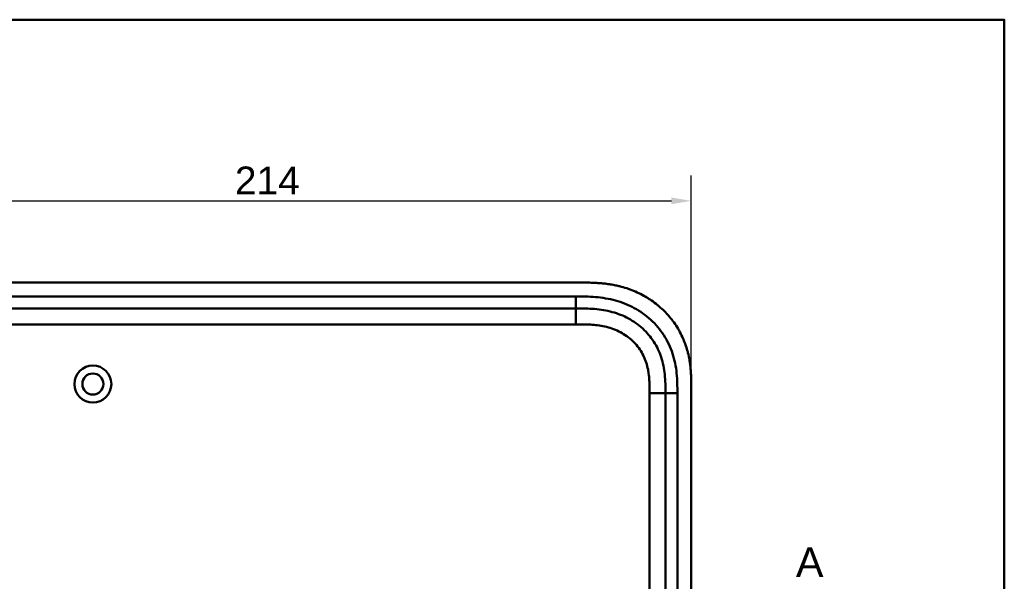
# Model space of a CAD drawing. Header units: millimetres. Extents: x 20 to 833, y 20 to 574.
# Tile 27 of 27: x 572 to 820, y 433 to 574. Entities that reach past the tile are written whole.
import ezdxf

# ---------------------------------------------------------------- set-up
doc = ezdxf.new("R2010")
doc.units = ezdxf.units.MM
doc.header["$LTSCALE"] = 2
for name, color, linetype, lineweight in [('Bemaßungen(DIN)', 7, 'Continuous', 25), ('Schnittansichtslinien(DIN)', 7, 'Continuous', 70), ('Sichtbare Kanten(DIN)', 7, 'Continuous', 50), ('Sichtbare tangentiale Kanten(DIN)', 7, 'Continuous', 50), ('Skizziergeometrie(DIN)', 7, 'Continuous', 50)]:
    doc.layers.add(name, color=color, linetype=linetype, lineweight=lineweight)
doc.styles.add('Aktuell-DINGroßer Text', font='arial.ttf')
doc.styles.add('STANDARD-DIN~0', font='arial.ttf')
doc.dimstyles.new('CAD-LAN', dxfattribs={"dimscale": 2, "dimtxt": 3.5, "dimasz": 2.5, "dimexe": 3.175, "dimexo": 0, "dimgap": 0.8, "dimtad": 1, "dimrnd": 1e-08, "dimtxsty": 'STANDARD-DIN~0', "dimcen": 0.09, "dimdle": 10, "dimclrd": 250, "dimclre": 250, "dimclrt": 250, "dimadec": 0, "dimazin": 2, "dimtfac": 1, "dimtmove": 0, "dimatfit": 3, "dimfxl": 1, "dimtolj": 1, "dimtzin": 0, "dimlwd": 25, "dimlwe": 25, "dimarcsym": 0})

# ---------------------------------------------------------------- blocks, each defined once
blk = doc.blocks.new('Ränder Standardrahmen')
at = {"layer": 'Skizziergeometrie(DIN)', "flags": 128}
blk.add_lwpolyline([(10, 10), (10, 287), (410, 287), (410, 10), (10, 10)], dxfattribs=at)
blk = doc.blocks.new('*D22')
at = {"layer": 'Bemaßungen(DIN)', "color": 250, "linetype": 'Continuous', "lineweight": 25, "true_color": 0x3f3f3f, "transparency": 16777216}
for p, q in [((527.27, 481.14), (527.27, 534.81)), ((741.27, 481.14), (741.27, 534.81)), ((532.27, 528.46), (736.27, 528.46))]:
    blk.add_line(p, q, dxfattribs=at)
at = {"layer": 'Bemaßungen(DIN)', "color": 250, "linetype": 'Continuous', "true_color": 0x3f3f3f, "transparency": 16777216}
for points in [[(532.27, 529.3), (532.27, 527.63), (527.27, 528.46)], [(736.27, 529.3), (736.27, 527.63), (741.27, 528.46)]]:
    blk.add_solid(points, dxfattribs=at)
at = {"layer": 'Defpoints', "color": 0, "linetype": 'Continuous', "transparency": 16777216}
for p in [(741.27, 528.46), (527.27, 481.14), (741.27, 481.14)]:
    blk.add_point(p, dxfattribs=at)
at = {"layer": 'Bemaßungen(DIN)', "color": 250, "linetype": 'Continuous', "lineweight": 25, "true_color": 0x3f3f3f, "transparency": 16777216, "insert": (626.49, 537.09), "char_height": 7, "attachment_point": 1, "style": 'STANDARD-DIN~0'}
blk.add_mtext('\\A1;214', dxfattribs=at)
blk = doc.blocks.new('2DTransSchnitt0')
at = {"layer": 'Schnittansichtslinien(DIN)', "insert": (383.79, 216.95), "char_height": 3.73, "attachment_point": 7, "style": 'Aktuell-DINGroßer Text'}
blk.add_mtext('A', dxfattribs=at)

msp = doc.modelspace()

# ---------------------------------------------------------------- linework, layer by layer
at = {"layer": 'Sichtbare Kanten(DIN)'}
for p, q in [((713.2317, 507.9204), (554.3091, 507.9204)), ((712.2321, 501.4204), (567.3087, 501.4204)), ((741.2704, 289.7048), (741.2704, 481.136)), ((734.7704, 290.7047), (734.7704, 480.1361))]:
    msp.add_line(p, q, dxfattribs=at)
for radius in [4.65, 2.65]:
    msp.add_circle((590.7704, 482.4204), radius, dxfattribs=at)
for points, knots in [([(741.2704, 481.136), (741.2704, 481.4345), (741.2702, 482.0333), (741.2647, 482.7866), (741.2519, 483.5434), (741.2346, 484.1516), (741.2005, 484.9148), (741.1626, 485.5265), (741.0872, 486.4451), (740.9856, 487.3647), (740.7743, 488.743), (740.5197, 489.9598), (740.1125, 491.4627), (739.7123, 492.6462), (739.1206, 494.0899), (738.5748, 495.2145), (737.8041, 496.5728), (737.1198, 497.618), (736.1855, 498.8673), (735.3772, 499.8187), (734.2966, 500.9422), (733.379, 501.7864), (732.1718, 502.7701), (731.1605, 503.4982), (729.8455, 504.3313), (728.7561, 504.9343), (727.3547, 505.6073), (726.2047, 506.0807), (724.7374, 506.59), (723.5445, 506.9309), (722.1875, 507.2436), (721.276, 507.4139), (720.3612, 507.5548), (719.7508, 507.6346), (718.9874, 507.718), (718.3767, 507.7725), (717.6138, 507.8266), (717.004, 507.8594), (716.0914, 507.8946), (714.8803, 507.9196), (713.8292, 507.9209), (713.2317, 507.9204)], [0.000009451, 0.000009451, 0.000009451, 0.000009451, 0.020842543, 0.041675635, 0.052092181, 0.072925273, 0.083341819, 0.104174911, 0.114591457, 0.145841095, 0.166674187, 0.208340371, 0.229173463, 0.270839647, 0.291672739, 0.333338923, 0.354172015, 0.395838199, 0.416671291, 0.458337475, 0.479170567, 0.520836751, 0.541669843, 0.583336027, 0.604169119, 0.645835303, 0.666668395, 0.708334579, 0.729167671, 0.770833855, 0.791666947, 0.822916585, 0.833333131, 0.854166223, 0.864582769, 0.885415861, 0.895832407, 0.916665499, 0.927082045, 0.958331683, 0.999997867, 0.999997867, 0.999997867, 0.999997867]), ([(734.7704, 480.1361), (734.7704, 480.9359), (734.7688, 482.5197), (734.6383, 484.8259), (734.3087, 487.0433), (733.5611, 489.872), (732.0021, 493.1504), (729.1717, 496.493), (725.5877, 499.0358), (722.1535, 500.3981), (719.236, 501.0355), (716.9707, 501.3121), (714.6336, 501.4191), (713.0375, 501.4204), (712.2321, 501.4204)], [41.22752277, 41.22752277, 41.22752277, 41.22752277, 41.47102552, 41.71452679, 41.95802807, 42.20152934, 42.68853188, 43.17553442, 43.66253697, 44.14953951, 44.39304078, 44.63654205, 44.88004333, 45.12354543, 45.12354543, 45.12354543, 45.12354543])]:
    msp.add_open_spline(points, degree=3, knots=knots, dxfattribs=at)
at = {"layer": 'Sichtbare tangentiale Kanten(DIN)'}
for p, q in [((567.3087, 504.4204), (712.2321, 504.4204)), ((712.2321, 501.4204), (712.2321, 504.4204)), ((712.2323, 501.4204), (712.2323, 497.4204)), ((712.2323, 497.4204), (567.3087, 497.4204)), ((730.7704, 290.7048), (730.7704, 480.136)), ((730.7704, 480.136), (734.7704, 480.136)), ((734.7704, 480.1361), (737.7704, 480.1361)), ((737.7704, 480.1361), (737.7704, 290.7047))]:
    msp.add_line(p, q, dxfattribs=at)
for points, knots in [([(712.2321, 504.4204), (713.0376, 504.4204), (714.6845, 504.4195), (717.2082, 504.3056), (719.7304, 503.9988), (723.0471, 503.2762), (727.0257, 501.702), (731.217, 498.7307), (734.55, 494.7983), (736.388, 490.9295), (737.2549, 487.6398), (737.6285, 485.1165), (737.7695, 482.5828), (737.7704, 480.9359), (737.7704, 480.1361)], [41.22752247, 41.22752247, 41.22752247, 41.22752247, 41.47102517, 41.71452645, 41.95802772, 42.20152899, 42.68853153, 43.17553408, 43.66253662, 44.14953916, 44.39304044, 44.63654171, 44.88004298, 45.12354604, 45.12354604, 45.12354604, 45.12354604]), ([(730.0668, 487.3812), (729.896, 487.9711), (729.6889, 488.5433), (729.4463, 489.0927), (729.197, 489.6573), (728.9036, 490.2112), (728.5745, 490.736), (728.2434, 491.2639), (727.8703, 491.7721), (727.466, 492.2467), (727.0608, 492.7223), (726.6167, 493.1732), (726.1473, 493.5873), (725.6793, 494), (725.1805, 494.3813), (724.6597, 494.7264), (724.1399, 495.0709), (723.5953, 495.3812), (723.0361, 495.6539), (722.4771, 495.9265), (721.8963, 496.165), (721.3097, 496.3663), (721.3063, 496.3674), (721.3029, 496.3686), (721.2995, 496.3697), (720.7199, 496.5681), (720.1236, 496.7341), (719.5244, 496.8682), (719.519, 496.8694), (719.5137, 496.8706), (719.5083, 496.8718), (718.9187, 497.0032), (718.3265, 497.1042), (717.7263, 497.1816), (717.7171, 497.1828), (717.7078, 497.184), (717.6986, 497.1851), (717.1055, 497.2609), (716.5176, 497.3127), (715.9003, 497.3487), (715.8929, 497.3492), (715.8854, 497.3496), (715.878, 497.35), (715.5726, 497.3676), (715.2783, 497.3804), (714.977, 497.3903), (714.6672, 497.4004), (714.3586, 497.4072), (714.0509, 497.4117), (713.4424, 497.4205), (712.8371, 497.4205), (712.2323, 497.4204)], [0, 0, 0, 0, 0.18184713, 0.18184713, 0.18184713, 0.36871216, 0.36871216, 0.36871216, 0.55668992, 0.55668992, 0.55668992, 0.74510035, 0.74510035, 0.74510035, 0.93289923, 0.93289923, 0.93289923, 1.12037082, 1.12037082, 1.12037082, 1.30777922, 1.30777922, 1.30777922, 1.30886381, 1.30886381, 1.30886381, 1.49398985, 1.49398985, 1.49398985, 1.49563975, 1.49563975, 1.49563975, 1.6777905, 1.6777905, 1.6777905, 1.68060017, 1.68060017, 1.68060017, 1.86066366, 1.86066366, 1.86066366, 1.86282618, 1.86282618, 1.86282618, 1.95208532, 1.95208532, 1.95208532, 2.04386842, 2.04386842, 2.04386842, 2.22537476, 2.22537476, 2.22537476, 2.22537476]), ([(730.7704, 480.136), (730.7704, 480.3713), (730.7704, 480.6067), (730.7699, 480.842), (730.7696, 480.9858), (730.7687, 481.1295), (730.7677, 481.2732), (730.7672, 481.3451), (730.7666, 481.417), (730.7659, 481.4888), (730.7645, 481.6326), (730.7624, 481.7763), (730.7599, 481.92), (730.7585, 481.9962), (730.757, 482.0724), (730.7553, 482.1486), (730.7536, 482.2247), (730.7516, 482.3009), (730.7495, 482.3771), (730.7452, 482.5294), (730.7401, 482.6817), (730.7337, 482.8396), (730.7211, 483.1479), (730.7051, 483.4421), (730.6829, 483.7467), (730.6823, 483.7542), (730.6818, 483.7617), (730.6812, 483.7692), (730.6358, 484.386), (730.5696, 484.9751), (730.4732, 485.5641), (730.4718, 485.573), (730.4703, 485.5819), (730.4688, 485.5908), (730.37, 486.1889), (730.2394, 486.7801), (730.0758, 487.35), (730.0729, 487.3601), (730.0698, 487.3707), (730.0668, 487.3812)], [0, 0, 0, 0, 0.07060207, 0.07060207, 0.07060207, 0.113734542, 0.113734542, 0.113734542, 0.135300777, 0.135300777, 0.135300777, 0.178433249, 0.178433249, 0.178433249, 0.201293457, 0.201293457, 0.201293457, 0.224153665, 0.224153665, 0.224153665, 0.269874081, 0.269874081, 0.269874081, 0.359119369, 0.359119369, 0.359119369, 0.361314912, 0.361314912, 0.361314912, 0.541668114, 0.541668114, 0.541668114, 0.544386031, 0.544386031, 0.544386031, 0.727510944, 0.727510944, 0.727510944, 0.730752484, 0.730752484, 0.730752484, 0.730752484])]:
    msp.add_open_spline(points, degree=3, knots=knots, dxfattribs=at)

# ---------------------------------------------------------------- block references
at = {"xscale": 2, "yscale": 2, "zscale": 2}
msp.add_blockref('Ränder Standardrahmen', (0, 0), dxfattribs=at)
at = {"layer": 'Schnittansichtslinien(DIN)', "xscale": 2, "yscale": 2, "zscale": 2}
msp.add_blockref('2DTransSchnitt0', (0, 0), dxfattribs=at)

# ---------------------------------------------------------------- dimensions: what is measured, and where the dimension line sits
at = {"layer": 'Bemaßungen(DIN)', "color": 250, "linetype": 'Continuous', "lineweight": 25, "true_color": 0x3f3f3f}
dim = msp.add_linear_dim(base=(741.2704, 528.4635), p1=(527.2704, 481.1361), p2=(741.2704, 481.136), dimstyle='CAD-LAN', override={"dimgap": 0.8, "dimdec": 2, "dimtol": 0, "dimlim": 0, "dimtp": 0, "dimtm": 0, "dimtdec": 2, "dimtofl": 0, "dimatfit": 1}, dxfattribs=at)
dim.commit()
dim.dimension.update_dxf_attribs({"geometry": '*D22', "text_midpoint": (634.2704, 528.4635), "dimtype": 160})

doc.saveas('drawing.dxf')
